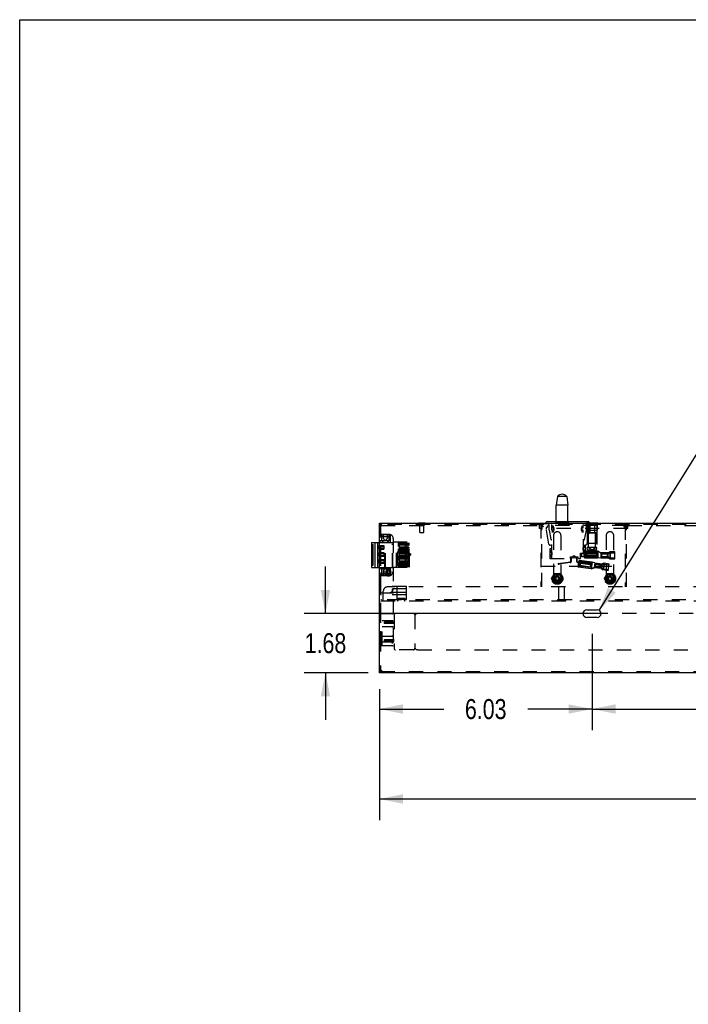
# Model space of a CAD drawing. Header units: inches. Extents: x 0 to 73.3, y 0 to 56.7.
# Tile 17 of 36: x 0 to 19, y 28.8 to 56.7. Entities that reach past the tile are written whole.
import ezdxf

# ---------------------------------------------------------------- set-up
doc = ezdxf.new("R2010")
doc.units = ezdxf.units.IN
doc.header["$LTSCALE"] = 4.033333
doc.header["$MEASUREMENT"] = 0
doc.linetypes.add('HIDDEN', pattern=[0.2, 0.1, -0.1])
doc.layers.get('0').update_dxf_attribs({"linetype": 'CONTINUOUS'})
doc.layers.add('DEFAULT_2', color=8, linetype='HIDDEN')
doc.styles.get("Standard").update_dxf_attribs({"font": 'txt', "width": 0.8})
doc.styles.add('TEXTSTYLE_1', font='gdt', dxfattribs={"width": 0.8})
doc.dimstyles.new('DIMSTYLE_1', dxfattribs={"dimtxt": 0.566667, "dimasz": 0.666667, "dimexe": 0.09, "dimexo": 0.07, "dimgap": 0.0425, "dimtad": 0, "dimtih": 1, "dimtoh": 1, "dimzin": 4, "dimdsep": 46, "dimtxsty": 'Standard', "dimblk": '_FILLED', "dimblk1": '_FILLED', "dimblk2": '_FILLED', "dimcen": 0.09, "dimadec": 0, "dimazin": 0, "dimtfac": 1, "dimtofl": 0, "dimtmove": 0, "dimatfit": 3, "dimldrblk": '_FILLED', "dimfxl": 0, "dimtolj": 1, "dimtzin": 4, "dimarcsym": 0})
doc.dimstyles.new('DIMSTYLE_2', dxfattribs={"dimtxt": 0.566667, "dimasz": 0.666667, "dimexe": 0.09, "dimexo": 0.07, "dimgap": 0.09, "dimtad": 0, "dimtih": 1, "dimtoh": 1, "dimdec": 3, "dimzin": 4, "dimdsep": 46, "dimtxsty": 'Standard', "dimblk": '_FILLED', "dimblk1": '_FILLED', "dimblk2": '_FILLED', "dimcen": 0.09, "dimadec": 0, "dimazin": 0, "dimtfac": 1, "dimtdec": 3, "dimtofl": 0, "dimtmove": 0, "dimatfit": 3, "dimldrblk": '_FILLED', "dimfxl": 0, "dimtolj": 1, "dimtzin": 4, "dimarcsym": 0})

# ---------------------------------------------------------------- blocks, each defined once
blk = doc.blocks.new('_FILLED')
at = {"color": 0, "linetype": 'ByBlock'}
blk.add_solid([(0, 0), (-1, 0.2), (-1, -0.2)], dxfattribs=at)
blk = doc.blocks.new('*D2')
at = {"color": 2, "linetype": 'Continuous'}
for p, q in [((10.197, 37.688), (10.197, 33.977)), ((34.256, 37.688), (34.256, 33.977)), ((10.197, 34.577), (20.81, 34.577)), ((34.256, 34.577), (23.643, 34.577))]:
    blk.add_line(p, q, dxfattribs=at)
at = {"color": 2, "linetype": 'Continuous', "xscale": 0.6666666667, "yscale": 0.6666666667, "zscale": 0.6666666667, "rotation": 180}
blk.add_blockref('_FILLED', (10.197, 34.577), dxfattribs=at)
at = {"color": 2, "linetype": 'Continuous', "xscale": 0.6666666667, "yscale": 0.6666666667, "zscale": 0.6666666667}
blk.add_blockref('_FILLED', (34.256, 34.577), dxfattribs=at)
at = {"color": 2, "linetype": 'Continuous', "insert": (22.227, 34.86), "char_height": 0.5667, "width": 2.26667, "attachment_point": 2, "line_spacing_factor": 0.9}
blk.add_mtext('24.06', dxfattribs=at)
blk = doc.blocks.new('*D3')
at = {"color": 2, "linetype": 'Continuous'}
for p, q in [((16.227, 39.257), (16.227, 36.526)), ((28.227, 39.257), (28.227, 36.526)), ((16.227, 37.126), (20.81, 37.126)), ((28.227, 37.126), (23.643, 37.126))]:
    blk.add_line(p, q, dxfattribs=at)
at = {"color": 2, "linetype": 'Continuous', "xscale": 0.6666666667, "yscale": 0.6666666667, "zscale": 0.6666666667, "rotation": 180}
blk.add_blockref('_FILLED', (16.227, 37.126), dxfattribs=at)
at = {"color": 2, "linetype": 'Continuous', "xscale": 0.6666666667, "yscale": 0.6666666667, "zscale": 0.6666666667}
blk.add_blockref('_FILLED', (28.227, 37.126), dxfattribs=at)
at = {"color": 2, "linetype": 'Continuous', "insert": (22.227, 37.409), "char_height": 0.56667, "width": 6.34667, "attachment_point": 2, "line_spacing_factor": 0.9}
blk.add_mtext('12.00\\PMOUNTING HOLES', dxfattribs=at)
blk = doc.blocks.new('*D5')
at = {"color": 2, "linetype": 'Continuous'}
for p, q in [((16.227, 39.257), (16.227, 36.526)), ((10.197, 37.688), (10.197, 36.526)), ((10.197, 37.126), (12.022, 37.126)), ((16.227, 37.126), (14.402, 37.126))]:
    blk.add_line(p, q, dxfattribs=at)
at = {"color": 2, "linetype": 'Continuous', "xscale": 0.6666666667, "yscale": 0.6666666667, "zscale": 0.6666666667, "rotation": 180}
blk.add_blockref('_FILLED', (10.197, 37.126), dxfattribs=at)
at = {"color": 2, "linetype": 'Continuous', "xscale": 0.6666666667, "yscale": 0.6666666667, "zscale": 0.6666666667}
blk.add_blockref('_FILLED', (16.227, 37.126), dxfattribs=at)
at = {"color": 2, "linetype": 'Continuous', "insert": (13.212, 37.409), "char_height": 0.5667, "width": 1.81333, "attachment_point": 2, "line_spacing_factor": 0.9}
blk.add_mtext('6.03', dxfattribs=at)
blk = doc.blocks.new('*D6')
at = {"color": 2, "linetype": 'Continuous'}
for p, q in [((8.669, 39.832), (8.669, 41.165)), ((15.612, 39.832), (8.069, 39.832)), ((9.88, 38.155), (8.069, 38.155)), ((8.669, 38.155), (8.669, 36.821))]:
    blk.add_line(p, q, dxfattribs=at)
at = {"color": 2, "linetype": 'Continuous', "xscale": 0.6666666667, "yscale": 0.6666666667, "zscale": 0.6666666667}
for p, rotation in [((8.669, 39.832), 270), ((8.669, 38.155), 90)]:
    blk.add_blockref('_FILLED', p, dxfattribs=dict(at, rotation=rotation))
at = {"color": 2, "linetype": 'Continuous', "insert": (8.669, 39.277), "char_height": 0.5667, "width": 1.81333, "attachment_point": 2, "line_spacing_factor": 0.9}
blk.add_mtext('1.68', dxfattribs=at)
blk = doc.blocks.new('*D8')
at = {"color": 2, "linetype": 'Continuous'}
for p, q in [((16.432, 39.924), (19.3, 44.524)), ((19.3, 44.524), (19.85, 44.524))]:
    blk.add_line(p, q, dxfattribs=at)
at = {"color": 2, "linetype": 'Continuous', "xscale": 0.6666666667, "yscale": 0.6666666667, "zscale": 0.6666666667, "rotation": 238.0582461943}
blk.add_blockref('_FILLED', (16.432, 39.924), dxfattribs=at)
at = {"color": 2, "linetype": 'Continuous', "insert": (23.004, 44.807), "char_height": 0.56667, "width": 5.74222, "attachment_point": 2, "line_spacing_factor": 0.9, "style": 'TEXTSTYLE_1'}
blk.add_mtext('{\\Fgdt;n}\\Ftxt;.217 X .512\\POBROUND (x2)', dxfattribs=at)

msp = doc.modelspace()

# ---------------------------------------------------------------- linework, layer by layer
at = {"color": 7, "linetype": 'Continuous'}
for p, q in [((0, 0), (0, 56.6667)), ((0, 56.6667), (73.3333, 56.6667)), ((15.2443, 43.1469), (15.2119, 42.9028)), ((15.5081, 43.1469), (15.2443, 43.1469)), ((15.5081, 43.1469), (15.5406, 42.9028)), ((15.2119, 42.4382), (15.2119, 42.9028)), ((15.5406, 42.9028), (15.2119, 42.9028)), ((15.5406, 42.4382), (15.5406, 42.9028)), ((14.955, 42.4382), (16.1203, 42.4382)), ((10.1971, 38.1548), (10.1971, 42.391)), ((10.1971, 42.391), (34.2562, 42.391)), ((10.2299, 42.3792), (10.2286, 42.391)), ((10.2286, 42.3467), (10.2408, 42.3378)), ((10.2483, 42.3437), (10.2401, 42.3556)), ((10.2408, 42.3378), (10.2541, 42.329)), ((10.2541, 42.329), (10.268, 42.3201)), ((11.4697, 42.3989), (11.33, 42.3989)), ((14.9156, 42.391), (14.9156, 42.3989)), ((16.0652, 42.391), (16.0652, 42.3989)), ((16.388, 42.3989), (16.0652, 42.3989)), ((16.388, 42.391), (16.388, 42.3989)), ((9.9727, 41.8516), (9.9727, 41.7729)), ((9.9727, 41.8516), (10.1971, 41.8516)), ((9.9727, 41.7729), (9.9806, 41.7729)), ((9.9727, 41.6311), (9.9727, 41.576)), ((9.9727, 41.6311), (9.9806, 41.6311)), ((9.9798, 41.6311), (9.9798, 41.7729)), ((9.9806, 41.143), (9.9806, 41.8516)), ((9.9806, 41.7926), (10.0199, 41.7926)), ((10.0199, 41.202), (10.0199, 41.7926)), ((10.0734, 41.143), (10.0734, 41.8516)), ((10.1577, 41.143), (10.1577, 41.8516)), ((9.9727, 41.576), (9.9806, 41.576)), ((9.9727, 41.4343), (9.9727, 41.3792)), ((9.9727, 41.4343), (9.9806, 41.4343)), ((9.9727, 41.3792), (9.9806, 41.3792)), ((9.9798, 41.4343), (9.9798, 41.576)), ((9.9798, 41.2374), (9.9798, 41.3792)), ((9.9727, 41.2374), (9.9727, 41.143)), ((9.9727, 41.2374), (9.9806, 41.2374)), ((9.9727, 41.143), (10.1971, 41.143)), ((9.9806, 41.202), (10.0199, 41.202)), ((16.079, 39.9402), (16.3743, 39.9402)), ((16.4825, 39.8319), (15.9708, 39.8319)), ((16.3743, 39.7237), (16.079, 39.7237)), ((34.2562, 38.1548), (10.1971, 38.1548)), ((10.2408, 38.2079), (10.2286, 38.1991)), ((10.2339, 38.1784), (10.2401, 38.1902)), ((10.2401, 38.1902), (10.2483, 38.202)), ((10.2483, 38.202), (10.2578, 38.2138)), ((10.2532, 38.1863), (10.2581, 38.1985)), ((10.2578, 38.2138), (10.268, 38.2256)), ((10.2581, 38.1985), (10.263, 38.2118)), ((10.263, 38.2118), (10.268, 38.2256))]:
    msp.add_line(p, q, dxfattribs=at)
for points in [[(10.1971, 42.391), (10.1985, 42.3821), (10.2025, 42.3733)], [(10.2025, 42.3733), (10.209, 42.3644), (10.2179, 42.3556), (10.2286, 42.3467)], [(10.2434, 42.379), (10.2384, 42.3856), (10.2335, 42.3896), (10.2286, 42.391)], [(10.2401, 42.3556), (10.2339, 42.3674), (10.2299, 42.3792)], [(10.2406, 42.3549), (10.2417, 42.3542), (10.2483, 42.348), (10.2548, 42.3398), (10.2614, 42.3303), (10.268, 42.3201)], [(10.2532, 42.3595), (10.2483, 42.3702), (10.2434, 42.379)], [(10.268, 42.3201), (10.2578, 42.3319), (10.2483, 42.3437)], [(10.268, 42.3201), (10.263, 42.3339), (10.2581, 42.3472), (10.2532, 42.3595)], [(10.209, 38.1813), (10.2025, 38.1725), (10.1985, 38.1636), (10.1971, 38.1548)], [(10.2286, 38.1991), (10.2179, 38.1902), (10.209, 38.1813)], [(10.2286, 38.1548), (10.2335, 38.1561), (10.2384, 38.1602), (10.2434, 38.1667), (10.2483, 38.1755), (10.2532, 38.1863)], [(10.2286, 38.1548), (10.2299, 38.1666), (10.2339, 38.1784)], [(10.268, 38.2256), (10.2614, 38.2154), (10.2548, 38.206), (10.2483, 38.1978), (10.2417, 38.1915), (10.2406, 38.1909)], [(10.268, 38.2256), (10.2541, 38.2168), (10.2408, 38.2079)]]:
    msp.add_lwpolyline(points, dxfattribs=at)
for centre, radius, start, end in [((15.3762, 43.0504), 0.1634, 36.18831, 143.81169), ((14.955, 42.3989), 0.0394, 89.9999, 180), ((16.1203, 42.3989), 0.0394, 360, 90.0001), ((11.33, 42.3497), 0.0492, 90, 122.78935), ((11.4697, 42.3497), 0.0492, 57.21065, 90), ((16.079, 39.8319), 0.1083, 90, 270), ((16.3743, 39.8319), 0.1083, 270, 90)]:
    msp.add_arc(centre, radius, start, end, dxfattribs=at)
at = {"layer": 'DEFAULT_2', "color": 8, "linetype": 'HIDDEN'}
for p, q in [((15.1991, 42.4382), (15.1991, 42.3989)), ((15.2119, 42.3989), (15.2119, 42.4382)), ((15.5406, 42.3989), (15.5406, 42.4382)), ((15.5534, 42.4382), (15.5534, 42.3989)), ((10.2286, 42.391), (10.2286, 38.1548)), ((34.2247, 42.3595), (10.2286, 42.3595)), ((10.2384, 38.9284), (10.2384, 42.3595)), ((10.2384, 42.328), (14.7345, 42.328)), ((11.331, 42.391), (11.331, 42.328)), ((11.3408, 42.13), (11.3408, 42.3595)), ((11.4589, 42.13), (11.4589, 42.3595)), ((11.4688, 42.391), (11.4688, 42.328)), ((14.7345, 42.2414), (14.7345, 42.391)), ((17.2384, 42.2414), (14.7345, 42.2414)), ((14.7739, 42.3595), (14.7739, 40.5878)), ((17.1991, 42.328), (14.7739, 42.328)), ((14.8054, 40.5878), (14.8054, 42.328)), ((14.9156, 42.391), (14.9156, 42.3595)), ((14.9304, 42.2748), (14.9304, 42.2197)), ((14.9501, 42.2748), (14.9304, 42.2748)), ((15.0042, 41.8027), (14.9304, 42.2197)), ((14.9501, 42.2985), (14.9501, 42.2748)), ((14.9697, 42.2985), (14.9501, 42.2985)), ((14.9697, 42.3221), (14.9697, 42.2985)), ((14.9894, 42.3221), (14.9697, 42.3221)), ((14.9825, 42.3595), (14.9825, 42.328)), ((14.9894, 42.3457), (14.9894, 42.3221)), ((15.0091, 42.3457), (14.9894, 42.3457)), ((15.0091, 42.1961), (15.0091, 42.3457)), ((15.0091, 42.1961), (15.0611, 41.9363)), ((15.0878, 41.391), (15.0878, 42.3595)), ((15.1351, 42.3083), (15.0878, 42.3083)), ((15.0878, 42.3044), (15.1351, 42.3044)), ((15.1558, 42.2611), (15.0878, 42.2611)), ((15.0878, 42.1981), (15.1558, 42.1981)), ((15.1351, 42.1548), (15.0878, 42.1548)), ((15.0878, 42.1508), (15.1351, 42.1508)), ((15.1351, 42.1508), (15.1351, 42.3083)), ((15.1558, 42.1981), (15.1558, 42.2611)), ((15.5534, 42.3989), (15.1991, 42.3989)), ((15.9195, 42.2611), (15.9195, 42.1981)), ((15.9875, 42.2611), (15.9195, 42.2611)), ((15.9195, 42.1981), (15.9875, 42.1981)), ((15.9402, 42.3122), (15.9402, 42.1469)), ((15.9875, 42.3122), (15.9402, 42.3122)), ((15.9402, 42.3083), (15.9875, 42.3083)), ((15.9875, 42.1508), (15.9402, 42.1508)), ((15.9402, 42.1469), (15.9875, 42.1469)), ((15.9875, 41.5406), (15.9875, 42.3595)), ((16.0142, 41.9363), (16.0662, 42.1961)), ((16.0643, 42.3595), (16.0643, 42.391)), ((16.0662, 42.3457), (16.0662, 42.1961)), ((16.0859, 42.3457), (16.0662, 42.3457)), ((16.0698, 42.1941), (16.0698, 42.391)), ((16.0698, 42.1941), (16.3835, 42.1941)), ((16.1449, 42.2197), (16.0711, 41.8027)), ((16.0859, 42.3221), (16.0859, 42.3457)), ((16.1056, 42.3221), (16.0859, 42.3221)), ((16.0908, 42.1941), (16.0908, 41.7099)), ((16.0928, 42.3595), (16.0928, 42.328)), ((16.0948, 42.3989), (16.0948, 42.1351)), ((16.1056, 42.2985), (16.1056, 42.3221)), ((16.1252, 42.2985), (16.1056, 42.2985)), ((16.1252, 42.2748), (16.1252, 42.2985)), ((16.1449, 42.2748), (16.1252, 42.2748)), ((16.1449, 42.2197), (16.1449, 42.2748)), ((16.1455, 42.3595), (16.1455, 42.391)), ((16.1482, 42.1941), (16.1482, 42.391)), ((16.1597, 42.3989), (16.1597, 42.3595)), ((16.1607, 42.3989), (16.1607, 42.1351)), ((16.2925, 42.3989), (16.2925, 42.1351)), ((16.305, 42.1941), (16.305, 42.391)), ((16.3078, 42.3595), (16.3078, 42.391)), ((16.3585, 42.3989), (16.3585, 42.1351)), ((16.3625, 42.1941), (16.3625, 41.7099)), ((16.3835, 42.1941), (16.3835, 42.391)), ((16.3889, 42.3595), (16.3889, 42.391)), ((17.1676, 42.328), (17.1676, 40.5878)), ((17.1991, 40.5878), (17.1991, 42.3595)), ((17.2384, 42.2414), (17.2384, 42.391)), ((17.2384, 42.328), (34.2148, 42.328)), ((10.1971, 42.1075), (10.2286, 42.1075)), ((10.1971, 42.076), (10.4727, 42.076)), ((10.2286, 42.0286), (10.1971, 42.0286)), ((10.2286, 41.8908), (10.1971, 41.8908)), ((10.2286, 41.8792), (10.1971, 41.8792)), ((10.2286, 42.0839), (10.5042, 42.0839)), ((10.2286, 42.017), (10.5042, 42.017)), ((10.2286, 41.9067), (10.5042, 41.9067)), ((10.266, 41.891), (10.266, 42.0839)), ((10.266, 41.891), (10.3054, 41.8516)), ((10.3172, 41.9638), (10.3172, 42.0839)), ((10.4156, 42.0839), (10.4156, 41.9638)), ((10.4274, 41.8516), (10.4668, 41.891)), ((10.4668, 42.0839), (10.4668, 41.891)), ((10.5042, 42.0839), (10.5042, 41.8516)), ((10.5829, 41.143), (10.5829, 41.8674)), ((10.5829, 41.8674), (11.0554, 41.8674)), ((10.5908, 41.9579), (10.5908, 40.5406)), ((10.6853, 41.1508), (10.6853, 41.8674)), ((10.9373, 41.6941), (10.9373, 41.8674)), ((10.9569, 41.6941), (10.9569, 41.8674)), ((11.0554, 41.1508), (11.0554, 41.8674)), ((11.3408, 42.13), (11.4589, 42.13)), ((15.0878, 41.9205), (15.0804, 41.9205)), ((15.1302, 42.0445), (15.1302, 40.8241)), ((15.3467, 40.8241), (15.3467, 42.0445)), ((15.9949, 41.9205), (15.9875, 41.9205)), ((16.0948, 42.1351), (16.3585, 42.1351)), ((16.1282, 42.1105), (16.1036, 42.1351)), ((16.1085, 42.1302), (16.1085, 41.8201)), ((16.1085, 42.1302), (16.3447, 42.1302)), ((16.1282, 41.702), (16.1282, 42.1105)), ((16.3251, 42.1105), (16.1282, 42.1105)), ((16.3251, 42.1105), (16.3497, 42.1351)), ((16.3251, 41.702), (16.3251, 42.1105)), ((16.3447, 42.1302), (16.3447, 41.8201)), ((16.6262, 42.0445), (16.6262, 40.8241)), ((16.8428, 40.8241), (16.8428, 42.0445)), ((9.9924, 41.7808), (9.9806, 41.7906)), ((9.9806, 41.7729), (10.0199, 41.7729)), ((9.9806, 41.6311), (10.0199, 41.6311)), ((9.9924, 41.6154), (9.9806, 41.6056)), ((9.9924, 41.5839), (9.9806, 41.5937)), ((9.9924, 41.7808), (9.9924, 41.6154)), ((10.0199, 41.7808), (9.9924, 41.7808)), ((10.0199, 41.6154), (9.9924, 41.6154)), ((10.0118, 41.202), (10.0118, 41.7926)), ((10.1853, 41.7611), (10.1853, 41.6587)), ((10.1853, 41.7611), (10.327, 41.7611)), ((10.1853, 41.7374), (10.327, 41.7374)), ((10.1853, 41.6823), (10.327, 41.6823)), ((10.1853, 41.6587), (10.327, 41.6587)), ((10.1971, 41.8516), (10.5829, 41.8516)), ((10.327, 41.7611), (10.327, 41.6587)), ((10.3506, 41.143), (10.3506, 41.8516)), ((10.3703, 41.143), (10.3703, 41.8516)), ((10.5829, 41.7926), (10.5475, 41.7926)), ((10.5672, 41.143), (10.5672, 41.8516)), ((10.7207, 41.1863), (10.7207, 41.8319)), ((10.7207, 41.8319), (11.0554, 41.8319)), ((11.0554, 41.8044), (10.7207, 41.8044)), ((11.0554, 41.8004), (10.7207, 41.8004)), ((11.0554, 41.7688), (10.7207, 41.7688)), ((10.7207, 41.7571), (10.764, 41.7571)), ((10.7207, 41.6626), (11.0554, 41.6626)), ((10.7207, 41.651), (11.0554, 41.651)), ((10.7207, 41.6469), (10.764, 41.6469)), ((11.0554, 41.6233), (10.7207, 41.6233)), ((11.0554, 41.6036), (10.7207, 41.6036)), ((11.0554, 41.5918), (10.7207, 41.5918)), ((10.764, 41.6469), (10.764, 41.7571)), ((10.764, 41.7217), (11.016, 41.7217)), ((10.764, 41.6823), (11.016, 41.6823)), ((10.7798, 41.6941), (10.7798, 41.6626)), ((11.0554, 41.6941), (10.7798, 41.6941)), ((10.7798, 41.5918), (10.7798, 41.5603)), ((10.8506, 41.5918), (10.8506, 41.6626)), ((11.016, 41.6626), (11.016, 41.8319)), ((11.016, 41.2689), (11.016, 41.5918)), ((15.0327, 41.6685), (15.0327, 41.391)), ((15.0878, 41.6685), (15.0327, 41.6685)), ((15.0878, 41.6095), (15.0327, 41.6095)), ((15.0327, 41.6056), (15.0878, 41.6056)), ((15.0878, 41.763), (15.0371, 41.7706)), ((15.9688, 41.704), (15.9688, 41.641)), ((16.0367, 41.704), (15.9688, 41.704)), ((15.9688, 41.641), (16.0367, 41.641)), ((16.0382, 41.7706), (15.9875, 41.763)), ((15.9875, 41.7512), (16.0367, 41.7512)), ((16.0367, 41.5937), (15.9875, 41.5937)), ((15.9875, 41.5898), (16.0367, 41.5898)), ((16.0202, 41.4065), (16.0202, 41.6015)), ((16.3902, 41.6015), (16.0202, 41.6015)), ((16.0367, 41.5406), (16.0367, 41.7512)), ((16.0967, 41.643), (16.0908, 41.7099)), ((16.3625, 41.7099), (16.0908, 41.7099)), ((16.0967, 41.643), (16.3565, 41.643)), ((16.3447, 41.8201), (16.1085, 41.8201)), ((16.1282, 41.702), (16.2266, 41.6429)), ((16.3251, 41.702), (16.1282, 41.702)), ((16.2266, 41.6429), (16.3251, 41.702)), ((16.3565, 41.643), (16.3625, 41.7099)), ((16.3902, 41.6015), (16.3902, 41.4065)), ((16.4732, 41.5469), (16.3902, 41.6015)), ((16.4732, 41.5535), (16.3902, 41.6015)), ((9.9806, 41.576), (10.0199, 41.576)), ((9.9806, 41.4343), (10.0199, 41.4343)), ((9.9924, 41.4185), (9.9806, 41.4087)), ((9.9924, 41.3871), (9.9806, 41.3969)), ((9.9806, 41.3792), (10.0199, 41.3792)), ((9.9924, 41.5839), (9.9924, 41.4185)), ((10.0199, 41.5839), (9.9924, 41.5839)), ((10.0199, 41.4185), (9.9924, 41.4185)), ((9.9924, 41.3871), (9.9924, 41.2217)), ((10.0199, 41.3871), (9.9924, 41.3871)), ((10.1853, 41.5642), (10.1853, 41.4619)), ((10.1853, 41.5642), (10.327, 41.5642)), ((10.1853, 41.5406), (10.327, 41.5406)), ((10.1853, 41.4855), (10.327, 41.4855)), ((10.1853, 41.4619), (10.327, 41.4619)), ((10.1853, 41.3674), (10.1853, 41.265)), ((10.1853, 41.3674), (10.327, 41.3674)), ((10.1853, 41.3437), (10.327, 41.3437)), ((10.327, 41.5642), (10.327, 41.4619)), ((10.327, 41.3674), (10.327, 41.265)), ((11.0554, 41.572), (10.7207, 41.572)), ((10.7207, 41.5603), (10.764, 41.5603)), ((10.7207, 41.4541), (11.0554, 41.4541)), ((10.7207, 41.45), (10.764, 41.45)), ((11.0554, 41.4264), (10.7207, 41.4264)), ((11.0554, 41.4067), (10.7207, 41.4067)), ((11.0554, 41.3751), (10.7207, 41.3751)), ((10.7207, 41.3634), (10.764, 41.3634)), ((10.764, 41.45), (10.764, 41.5603)), ((11.0751, 41.5248), (10.764, 41.5248)), ((10.764, 41.4855), (11.0751, 41.4855)), ((10.764, 41.2532), (10.764, 41.3634)), ((10.764, 41.328), (11.016, 41.328)), ((10.7798, 41.5603), (11.0554, 41.5603)), ((10.9373, 41.3004), (10.9373, 41.5603)), ((10.9569, 41.3004), (10.9569, 41.5603)), ((11.0751, 41.5248), (11.0751, 41.4855)), ((15.1006, 41.5622), (15.0327, 41.5622)), ((15.0327, 41.4993), (15.1006, 41.4993)), ((15.0878, 41.4559), (15.0327, 41.4559)), ((15.0327, 41.452), (15.0878, 41.452)), ((15.0327, 41.391), (15.8961, 41.391)), ((15.1006, 41.4993), (15.1006, 41.5622)), ((15.6087, 41.4382), (15.6087, 41.391)), ((15.6087, 41.4382), (15.8213, 41.4382)), ((15.6205, 41.4382), (15.6205, 41.3091)), ((15.6363, 41.4382), (15.6363, 41.391)), ((15.6402, 41.3177), (15.6402, 41.4382)), ((15.6835, 41.4589), (15.6835, 41.391)), ((15.7465, 41.4589), (15.6835, 41.4589)), ((15.7465, 41.391), (15.7465, 41.4589)), ((15.7898, 41.4382), (15.7898, 41.3176)), ((15.7938, 41.391), (15.7938, 41.4382)), ((15.8095, 41.309), (15.8095, 41.4382)), ((15.8213, 41.4382), (15.8213, 41.391)), ((15.8339, 41.1481), (15.8608, 41.3413)), ((15.8762, 41.3073), (15.8592, 41.3299)), ((16.2272, 41.2904), (15.8608, 41.3413)), ((15.8762, 41.3073), (15.8735, 41.2875)), ((16.2229, 41.2592), (15.8762, 41.3073)), ((15.8961, 41.391), (15.8961, 41.5406)), ((15.8961, 41.5406), (16.0367, 41.5406)), ((15.9001, 41.5406), (15.9001, 41.4934)), ((15.9315, 41.4953), (15.9315, 41.5406)), ((15.9394, 41.454), (16.3902, 41.454)), ((16.3713, 41.4855), (15.9414, 41.4855)), ((16.0202, 41.5796), (16.0402, 41.5596)), ((16.0702, 41.528), (16.0202, 41.528)), ((16.0702, 41.458), (16.0202, 41.458)), ((16.0402, 41.438), (16.0202, 41.418)), ((16.3902, 41.4065), (16.0202, 41.4065)), ((16.0402, 41.5596), (16.0402, 41.528)), ((16.3902, 41.5596), (16.0402, 41.5596)), ((16.0402, 41.458), (16.0402, 41.438)), ((16.3902, 41.438), (16.0402, 41.438)), ((16.0564, 41.438), (16.0564, 41.5585)), ((16.0564, 41.5585), (16.3614, 41.5585)), ((16.0564, 41.5425), (16.3614, 41.5425)), ((16.3614, 41.4895), (16.0564, 41.4895)), ((16.0702, 41.528), (16.0702, 41.458)), ((16.0724, 41.466), (16.0724, 41.454)), ((16.3614, 41.466), (16.0724, 41.466)), ((16.2138, 41.4855), (16.2138, 41.454)), ((16.2768, 41.4855), (16.2768, 41.454)), ((16.3614, 41.4835), (16.3614, 41.5585)), ((16.3902, 41.4835), (16.3614, 41.4835)), ((16.3614, 41.454), (16.3614, 41.466)), ((16.3713, 41.454), (16.3713, 41.4855)), ((16.3713, 41.4855), (16.4028, 41.4796)), ((16.4028, 41.4599), (16.3713, 41.454)), ((16.4732, 41.4135), (16.3902, 41.4065)), ((16.4028, 41.4599), (16.4028, 41.4796)), ((16.4732, 41.5535), (16.4732, 41.4135)), ((16.6744, 41.5535), (16.4732, 41.5535)), ((16.4851, 41.5315), (16.4732, 41.5315)), ((16.4732, 41.4835), (16.4772, 41.4835)), ((16.4732, 41.454), (16.6744, 41.454)), ((16.4732, 41.438), (16.4851, 41.438)), ((16.4851, 41.4355), (16.4732, 41.4355)), ((16.4732, 41.4135), (16.6744, 41.4135)), ((16.4772, 41.529), (16.4772, 41.4835)), ((16.4772, 41.529), (16.4851, 41.529)), ((16.6744, 41.513), (16.4772, 41.513)), ((16.4851, 41.5315), (16.4851, 41.4355)), ((16.493, 41.5315), (16.493, 41.4355)), ((16.6615, 41.5315), (16.493, 41.5315)), ((16.493, 41.529), (16.6615, 41.529)), ((16.493, 41.438), (16.6615, 41.438)), ((16.6615, 41.4355), (16.493, 41.4355)), ((16.6615, 41.4355), (16.6615, 41.5315)), ((16.6693, 41.5315), (16.6693, 41.4355)), ((16.6744, 41.5315), (16.6693, 41.5315)), ((16.6693, 41.529), (16.6744, 41.529)), ((16.6693, 41.438), (16.6744, 41.438)), ((16.6744, 41.4355), (16.6693, 41.4355)), ((16.6744, 41.5535), (16.7294, 41.5835)), ((16.6744, 41.5535), (16.6744, 41.4135)), ((16.6744, 41.515), (16.741, 41.5535)), ((16.6744, 41.452), (16.741, 41.4135)), ((16.6744, 41.4135), (16.7294, 41.3835)), ((16.7294, 41.5835), (16.7294, 41.3835)), ((16.8752, 41.5835), (16.7294, 41.5835)), ((16.7294, 41.3835), (16.8752, 41.3835)), ((16.741, 41.5535), (16.741, 41.4135)), ((16.741, 41.5535), (16.8752, 41.5535)), ((16.741, 41.4135), (16.8752, 41.4135)), ((16.8752, 41.3835), (16.8752, 41.5835)), ((9.9806, 41.2374), (10.0199, 41.2374)), ((9.9924, 41.2217), (9.9806, 41.2119)), ((10.0199, 41.2217), (9.9924, 41.2217)), ((10.1853, 41.2886), (10.327, 41.2886)), ((10.1853, 41.265), (10.327, 41.265)), ((10.1971, 41.143), (10.5829, 41.143)), ((10.2286, 41.1311), (10.1971, 41.1311)), ((10.2286, 41.1195), (10.1971, 41.1195)), ((10.2286, 41.1036), (10.5042, 41.1036)), ((10.3054, 41.143), (10.266, 41.1036)), ((10.266, 40.9107), (10.266, 41.1036)), ((10.3172, 40.9107), (10.3172, 41.0465)), ((10.4156, 41.0465), (10.4156, 40.9107)), ((10.4668, 41.1036), (10.4274, 41.143)), ((10.4668, 41.1036), (10.4668, 40.9107)), ((10.5042, 41.143), (10.5042, 40.9107)), ((10.5475, 41.202), (10.5829, 41.202)), ((10.5829, 41.1508), (11.0554, 41.1508)), ((10.7207, 41.2689), (11.0554, 41.2689)), ((10.7207, 41.2573), (11.0554, 41.2573)), ((10.7207, 41.2532), (10.764, 41.2532)), ((11.0554, 41.2296), (10.7207, 41.2296)), ((11.0554, 41.1981), (10.7207, 41.1981)), ((10.7207, 41.1863), (11.0554, 41.1863)), ((10.764, 41.2886), (11.016, 41.2886)), ((10.7798, 41.3004), (10.7798, 41.2689)), ((11.0554, 41.3004), (10.7798, 41.3004)), ((10.7798, 41.1981), (10.7798, 41.1666)), ((10.7798, 41.1666), (11.0554, 41.1666)), ((10.8506, 41.1981), (10.8506, 41.2689)), ((10.9373, 41.1508), (10.9373, 41.1666)), ((10.9569, 41.1508), (10.9569, 41.1666)), ((11.016, 41.1863), (11.016, 41.1981)), ((14.7739, 41.1784), (17.1991, 41.1784)), ((15.262, 41.2491), (15.2927, 41.2571)), ((15.262, 41.2491), (15.2635, 41.2374)), ((15.2634, 41.2533), (15.612, 41.2993)), ((15.2634, 41.2533), (15.2639, 41.2496)), ((15.2635, 41.2374), (15.2952, 41.2376)), ((15.2655, 41.2374), (15.266, 41.2338)), ((15.606, 41.2787), (15.266, 41.2338)), ((15.2927, 41.2571), (15.2952, 41.2376)), ((15.3668, 41.2669), (15.3694, 41.2474)), ((15.4293, 41.2752), (15.4318, 41.2557)), ((15.5255, 41.268), (15.5229, 41.2876)), ((15.818, 41.2993), (16.2207, 41.2434)), ((16.1466, 41.2338), (15.8238, 41.2786)), ((16.2004, 41.0973), (15.8339, 41.1481)), ((15.8595, 41.1868), (15.8369, 41.1698)), ((15.8936, 41.2141), (15.844, 41.2209)), ((15.9032, 41.2834), (15.8537, 41.2903)), ((15.8639, 41.2182), (15.8595, 41.1868)), ((16.2062, 41.1387), (15.8595, 41.1868)), ((15.8756, 41.1858), (15.8922, 41.3051)), ((15.8756, 41.1858), (16.1778, 41.1438)), ((15.8778, 41.2016), (16.18, 41.1597)), ((16.1872, 41.2122), (15.8851, 41.2541)), ((15.9032, 41.2834), (15.8936, 41.2141)), ((15.9059, 41.2871), (15.9042, 41.2752)), ((16.1905, 41.2354), (15.9042, 41.2752)), ((15.9809, 41.2568), (15.9836, 41.2763)), ((16.0433, 41.2481), (16.046, 41.2676)), ((16.1201, 41.2573), (16.1174, 41.2378)), ((16.1174, 41.2378), (16.1491, 41.2374)), ((16.1201, 41.2573), (16.1507, 41.2491)), ((16.1471, 41.2374), (16.1466, 41.2338)), ((16.1493, 41.2533), (16.1488, 41.2496)), ((16.1491, 41.2374), (16.1507, 41.2491)), ((16.1778, 41.1438), (16.1881, 41.2181)), ((16.2167, 41.2142), (16.1881, 41.2181)), ((16.1905, 41.2354), (16.1921, 41.2473)), ((16.2272, 41.2904), (16.2004, 41.0973)), ((16.2901, 41.1399), (16.2004, 41.0973)), ((16.2004, 41.0973), (16.2892, 41.1334)), ((16.3085, 41.2721), (16.2272, 41.2904)), ((16.3085, 41.2721), (16.2892, 41.1334)), ((16.4885, 41.1058), (16.2892, 41.1334)), ((16.304, 41.1536), (16.2923, 41.1552)), ((16.3028, 41.2022), (16.2966, 41.1571)), ((16.2966, 41.1571), (16.3044, 41.156)), ((16.494, 41.1459), (16.2988, 41.173)), ((16.3028, 41.2022), (16.2989, 41.2027)), ((16.3029, 41.232), (16.5022, 41.2043)), ((16.3172, 41.2486), (16.304, 41.1536)), ((16.3051, 41.2478), (16.3169, 41.2462)), ((16.3172, 41.2486), (16.3055, 41.2503)), ((16.3085, 41.2721), (16.5077, 41.2444)), ((16.325, 41.2476), (16.3118, 41.1525)), ((16.4787, 41.1293), (16.3118, 41.1525)), ((16.3122, 41.155), (16.4791, 41.1318)), ((16.3247, 41.2451), (16.4916, 41.2219)), ((16.4919, 41.2244), (16.325, 41.2476)), ((16.4787, 41.1293), (16.4919, 41.2244)), ((16.4997, 41.2233), (16.4865, 41.1282)), ((16.4915, 41.1276), (16.4865, 41.1282)), ((16.4869, 41.1307), (16.4918, 41.13)), ((16.5077, 41.2444), (16.4885, 41.1058)), ((16.4885, 41.1058), (16.5388, 41.0685)), ((16.4938, 41.1439), (16.5545, 41.0966)), ((16.4994, 41.2209), (16.5044, 41.2202)), ((16.5047, 41.2226), (16.4997, 41.2233)), ((16.5024, 41.2063), (16.5738, 41.2353)), ((16.5077, 41.2444), (16.5663, 41.2666)), ((16.5663, 41.2666), (16.5388, 41.0685)), ((16.6833, 41.0484), (16.5388, 41.0685)), ((16.5738, 41.2353), (16.5545, 41.0966)), ((16.5545, 41.0966), (16.6874, 41.0782)), ((16.5663, 41.2666), (16.7108, 41.2465)), ((16.5738, 41.2353), (16.7067, 41.2168)), ((16.6833, 41.0484), (16.7108, 41.2465)), ((10.2286, 40.9817), (10.1971, 40.9817)), ((10.2286, 40.9619), (10.5042, 40.9619)), ((10.2286, 40.9107), (10.5042, 40.9107)), ((15.1573, 40.9646), (15.0761, 40.8241)), ((15.0761, 40.8241), (15.1573, 40.6835)), ((15.0816, 40.8241), (15.16, 40.9599)), ((15.16, 40.6882), (15.0816, 40.8241)), ((15.1725, 40.9382), (15.1066, 40.8241)), ((15.1066, 40.8241), (15.1725, 40.7099)), ((15.1573, 40.9646), (15.3196, 40.9646)), ((15.16, 40.9599), (15.3169, 40.9599)), ((15.1653, 40.8443), (15.2074, 40.8443)), ((15.1653, 40.8038), (15.2074, 40.8038)), ((15.1725, 40.9382), (15.3044, 40.9382)), ((15.2105, 40.8493), (15.2106, 40.8519)), ((15.2106, 40.7962), (15.2105, 40.7988)), ((15.2106, 40.8519), (15.2132, 40.852)), ((15.2132, 40.7961), (15.2106, 40.7962)), ((15.2182, 40.8551), (15.2182, 40.8972)), ((15.2182, 40.7509), (15.2182, 40.793)), ((15.2587, 40.8972), (15.2587, 40.8551)), ((15.2587, 40.7509), (15.2587, 40.793)), ((15.2637, 40.852), (15.2663, 40.8519)), ((15.2663, 40.7962), (15.2637, 40.7961)), ((15.2663, 40.8519), (15.2664, 40.8493)), ((15.2664, 40.7988), (15.2663, 40.7962)), ((15.2695, 40.8443), (15.3116, 40.8443)), ((15.3116, 40.8038), (15.2695, 40.8038)), ((15.3703, 40.8241), (15.3044, 40.9382)), ((15.3044, 40.7099), (15.3703, 40.8241)), ((15.3169, 40.9599), (15.3953, 40.8241)), ((15.3953, 40.8241), (15.3169, 40.6882)), ((15.4007, 40.8241), (15.3196, 40.9646)), ((15.3196, 40.6835), (15.4007, 40.8241)), ((16.6534, 40.9646), (16.5722, 40.8241)), ((16.5722, 40.8241), (16.6534, 40.6835)), ((16.5777, 40.8241), (16.6561, 40.9599)), ((16.6561, 40.6882), (16.5777, 40.8241)), ((16.6686, 40.9382), (16.6027, 40.8241)), ((16.6027, 40.8241), (16.6686, 40.7099)), ((16.6534, 40.9646), (16.8156, 40.9646)), ((16.6561, 40.9599), (16.8129, 40.9599)), ((16.6613, 40.8443), (16.7035, 40.8443)), ((16.6613, 40.8038), (16.7035, 40.8038)), ((16.6686, 40.9382), (16.8004, 40.9382)), ((16.7066, 40.8493), (16.7067, 40.8519)), ((16.7067, 40.7962), (16.7066, 40.7988)), ((16.7067, 40.8519), (16.7092, 40.852)), ((16.7092, 40.7961), (16.7067, 40.7962)), ((16.7142, 40.8551), (16.7142, 40.8972)), ((16.7142, 40.7509), (16.7142, 40.793)), ((16.7548, 40.8972), (16.7548, 40.8551)), ((16.7548, 40.7509), (16.7548, 40.793)), ((16.7598, 40.852), (16.7623, 40.8519)), ((16.7623, 40.7962), (16.7598, 40.7961)), ((16.7623, 40.8519), (16.7624, 40.8493)), ((16.7624, 40.7988), (16.7623, 40.7962)), ((16.7655, 40.8443), (16.8077, 40.8443)), ((16.8077, 40.8038), (16.7655, 40.8038)), ((16.8663, 40.8241), (16.8004, 40.9382)), ((16.8004, 40.7099), (16.8663, 40.8241)), ((16.8129, 40.9599), (16.8913, 40.8241)), ((16.8913, 40.8241), (16.8129, 40.6882)), ((16.8968, 40.8241), (16.8156, 40.9646)), ((16.8156, 40.6835), (16.8968, 40.8241)), ((10.2385, 40.5995), (10.2384, 40.5997)), ((10.2385, 40.5995), (10.2384, 40.5997)), ((10.9668, 40.5997), (10.2384, 40.5997)), ((10.2423, 40.5958), (10.2385, 40.5995)), ((10.2394, 40.5987), (10.2385, 40.5995)), ((10.245, 40.5931), (10.2394, 40.5987)), ((10.3093, 40.1941), (10.3093, 40.4697)), ((34.0258, 40.5878), (10.4274, 40.5878)), ((10.5731, 40.4323), (10.5731, 40.5308)), ((10.9569, 40.5308), (10.5731, 40.5308)), ((10.6951, 40.5997), (10.6951, 40.2256)), ((10.9617, 40.5946), (10.9658, 40.5987)), ((10.963, 40.5958), (10.9667, 40.5995)), ((10.9658, 40.5987), (10.9667, 40.5995)), ((10.9667, 40.5995), (10.9668, 40.5997)), ((10.9667, 40.5995), (10.9668, 40.5997)), ((10.9668, 40.2355), (10.9668, 40.5997)), ((15.3196, 40.6835), (15.1573, 40.6835)), ((15.3169, 40.6882), (15.16, 40.6882)), ((15.3044, 40.7099), (15.1725, 40.7099)), ((15.278, 40.5878), (15.278, 40.2141)), ((15.435, 40.5878), (15.435, 40.2141)), ((16.8156, 40.6835), (16.6534, 40.6835)), ((16.8129, 40.6882), (16.6561, 40.6882)), ((16.8004, 40.7099), (16.6686, 40.7099)), ((10.1971, 40.4225), (10.9668, 40.4225)), ((10.2286, 40.391), (10.1971, 40.391)), ((10.2384, 40.4225), (10.2449, 40.429)), ((10.2384, 40.4225), (10.2385, 40.4226)), ((34.2148, 40.2256), (10.2384, 40.2256)), ((10.2384, 40.1941), (34.2148, 40.1941)), ((10.2389, 40.4229), (10.2402, 40.4242)), ((10.2411, 40.4252), (10.2423, 40.4263)), ((10.9668, 40.3634), (10.2483, 40.3634)), ((10.9569, 40.4323), (10.5731, 40.4323)), ((10.5928, 40.2256), (10.5928, 38.9284)), ((10.6026, 40.1941), (10.6026, 40.2256)), ((10.896, 40.2315), (10.7423, 40.2315)), ((10.8959, 40.263), (10.7424, 40.263)), ((10.9668, 40.3634), (10.9603, 40.3569)), ((10.963, 40.4263), (10.9617, 40.4276)), ((10.9641, 40.3607), (10.963, 40.3596)), ((10.9663, 40.4229), (10.965, 40.4242)), ((10.9663, 40.363), (10.965, 40.3617)), ((10.9668, 40.4225), (10.9667, 40.4226)), ((10.9668, 40.3634), (10.9667, 40.3633)), ((15.2405, 40.2141), (15.2405, 40.1941)), ((15.4725, 40.2141), (15.2405, 40.2141)), ((15.2778, 40.2256), (15.2778, 40.1941)), ((15.4353, 40.2256), (15.4353, 40.1941)), ((15.4725, 40.2141), (15.4725, 40.1941)), ((10.5829, 40.1863), (10.2483, 40.1863)), ((10.2413, 39.8244), (10.2401, 39.8245)), ((10.2428, 39.8242), (10.2413, 39.8244)), ((10.2445, 39.8241), (10.2428, 39.8242)), ((10.2464, 39.8241), (10.2445, 39.8241)), ((10.2483, 39.8241), (10.2464, 39.8241)), ((10.5829, 39.8241), (10.2483, 39.8241)), ((10.5829, 39.8241), (10.5848, 39.8241)), ((10.5848, 39.8241), (10.5867, 39.8241)), ((10.5867, 39.8241), (10.5884, 39.8242)), ((10.5884, 39.8242), (10.5899, 39.8244)), ((10.5899, 39.8244), (10.5911, 39.8245)), ((10.6125, 39.7926), (10.6125, 38.8477)), ((11.1636, 39.8319), (10.6518, 39.8319)), ((11.203, 39.7926), (11.203, 38.8477)), ((15.9708, 39.8319), (11.2817, 39.8319)), ((27.9708, 39.8319), (16.4825, 39.8319)), ((10.2778, 38.9185), (10.2778, 39.6252)), ((10.5928, 39.6252), (10.2778, 39.6252)), ((10.579, 39.4559), (10.2778, 39.4559)), ((10.3369, 39.58), (10.3467, 39.5898)), ((10.3369, 39.58), (10.3369, 39.5603)), ((10.3369, 39.5603), (10.3467, 39.5504)), ((10.3467, 39.5898), (10.3467, 39.5504)), ((10.6125, 39.5898), (10.3467, 39.5898)), ((10.6125, 39.5504), (10.3467, 39.5504)), ((10.1971, 39.139), (10.2286, 39.139)), ((10.579, 39.1843), (10.2778, 39.1843)), ((10.3369, 39.08), (10.3467, 39.0898)), ((10.3369, 39.08), (10.3369, 39.0603)), ((10.3467, 39.0898), (10.3467, 39.0504)), ((10.6125, 39.0898), (10.3467, 39.0898)), ((10.5829, 38.9185), (10.2483, 38.9185)), ((10.5534, 39.0208), (10.2778, 39.0208)), ((10.3369, 39.0603), (10.3467, 39.0504)), ((10.6125, 39.0504), (10.3467, 39.0504)), ((10.5534, 38.99), (10.5595, 38.996)), ((10.5595, 38.996), (10.57, 39.0066)), ((10.57, 39.0066), (10.5783, 39.0148)), ((10.5895, 39.0261), (10.5911, 39.0277)), ((11.1636, 38.8083), (10.6518, 38.8083)), ((11.2817, 38.8083), (33.1715, 38.8083)), ((10.2286, 38.1863), (34.2247, 38.1863))]:
    msp.add_line(p, q, dxfattribs=at)
for points in [[(10.2286, 42.3595), (10.2352, 42.3582), (10.2406, 42.3549)], [(14.7739, 42.3595), (14.7798, 42.3589), (14.7857, 42.3571), (14.7916, 42.3541), (14.7975, 42.35), (14.8034, 42.3448), (14.8093, 42.3387), (14.8152, 42.3318), (14.8211, 42.3241), (14.827, 42.3157), (14.8329, 42.307), (14.8388, 42.2979), (14.8447, 42.2886)], [(14.8447, 42.2886), (14.8377, 42.2948), (14.8306, 42.3008), (14.8235, 42.3065), (14.8164, 42.3118), (14.8093, 42.3165), (14.8022, 42.3205), (14.7951, 42.3237), (14.788, 42.3261), (14.781, 42.3275), (14.7739, 42.328)], [(14.8447, 42.2886), (14.8355, 42.2919), (14.8264, 42.2952), (14.8176, 42.2985), (14.8093, 42.3017), (14.8016, 42.305), (14.7946, 42.3083), (14.7885, 42.3116), (14.7834, 42.3149), (14.7793, 42.3182), (14.7763, 42.3214), (14.7745, 42.3247), (14.7739, 42.328)], [(14.8054, 42.328), (14.8059, 42.3241), (14.8073, 42.3201), (14.8097, 42.3162), (14.8129, 42.3122), (14.8169, 42.3083), (14.8216, 42.3044), (14.8269, 42.3004), (14.8326, 42.2965), (14.8386, 42.2926), (14.8447, 42.2886)], [(17.1282, 42.2886), (17.1341, 42.2979), (17.14, 42.307), (17.1459, 42.3157), (17.1518, 42.3241), (17.1577, 42.3318), (17.1636, 42.3387), (17.1695, 42.3448), (17.1754, 42.35), (17.1814, 42.3541), (17.1873, 42.3571), (17.1932, 42.3589), (17.1991, 42.3595)], [(17.1991, 42.328), (17.1985, 42.3247), (17.1967, 42.3214), (17.1937, 42.3182), (17.1896, 42.3149), (17.1844, 42.3116), (17.1783, 42.3083), (17.1713, 42.305), (17.1636, 42.3017), (17.1553, 42.2985), (17.1465, 42.2952), (17.1375, 42.2919), (17.1282, 42.2886)], [(17.1282, 42.2886), (17.1344, 42.2926), (17.1404, 42.2965), (17.1461, 42.3004), (17.1513, 42.3044), (17.156, 42.3083), (17.1601, 42.3122), (17.1633, 42.3162), (17.1656, 42.3201), (17.1671, 42.3241), (17.1676, 42.328)], [(17.1991, 42.328), (17.192, 42.3275), (17.1849, 42.3261), (17.1778, 42.3237), (17.1707, 42.3205), (17.1636, 42.3165), (17.1565, 42.3118), (17.1495, 42.3065), (17.1424, 42.3008), (17.1353, 42.2948), (17.1282, 42.2886)], [(10.2483, 40.5898), (10.2465, 40.5915), (10.245, 40.5931)], [(10.2483, 40.5898), (10.2466, 40.5915), (10.245, 40.5931)], [(10.9569, 40.5898), (10.9587, 40.5915), (10.9603, 40.5931), (10.9617, 40.5946)], [(10.9569, 40.5898), (10.9587, 40.5915), (10.9603, 40.5931)], [(10.2435, 40.4276), (10.2449, 40.429), (10.2465, 40.4306), (10.2483, 40.4323)], [(10.2449, 40.429), (10.2466, 40.4306), (10.2483, 40.4323)], [(10.9668, 40.4225), (10.9603, 40.429), (10.9587, 40.4306), (10.9569, 40.4323)], [(10.9603, 40.429), (10.9587, 40.4306), (10.9569, 40.4323)], [(10.9617, 40.3583), (10.9603, 40.3569), (10.9587, 40.3553), (10.9569, 40.3536)], [(10.9603, 40.3569), (10.9587, 40.3553), (10.9569, 40.3536)], [(10.2392, 39.8247), (10.2386, 39.8249), (10.2384, 39.8251)], [(10.2401, 39.8245), (10.2392, 39.8247), (10.2386, 39.8249), (10.2384, 39.8251)], [(10.5911, 39.8245), (10.592, 39.8247), (10.5926, 39.8249), (10.5928, 39.8251)], [(10.592, 39.8247), (10.5926, 39.8249), (10.5928, 39.8251)], [(10.579, 39.4559), (10.5757, 39.4557), (10.572, 39.4548), (10.5681, 39.4533), (10.5638, 39.4512), (10.5588, 39.4482), (10.5534, 39.4441)], [(10.579, 39.4559), (10.5772, 39.4558), (10.575, 39.4555), (10.5726, 39.455), (10.5701, 39.4542), (10.5675, 39.4531), (10.5648, 39.4518), (10.562, 39.4502), (10.5592, 39.4484), (10.5563, 39.4464), (10.5534, 39.4441)], [(10.5928, 39.4405), (10.5926, 39.4437), (10.5919, 39.4467), (10.5906, 39.4495), (10.589, 39.4518), (10.5871, 39.4535), (10.5849, 39.4548), (10.5823, 39.4556), (10.579, 39.4559)], [(10.5928, 39.4405), (10.5927, 39.4422), (10.5925, 39.4439), (10.5922, 39.4455), (10.5918, 39.4471), (10.5912, 39.4485), (10.5904, 39.4499), (10.5896, 39.4511), (10.5886, 39.4523), (10.5874, 39.4533), (10.5861, 39.4542), (10.5846, 39.4549), (10.583, 39.4554), (10.5812, 39.4558), (10.5793, 39.4559), (10.579, 39.4559)], [(10.579, 39.1843), (10.5757, 39.1846), (10.572, 39.1855), (10.5681, 39.1869), (10.5638, 39.189), (10.5588, 39.1921), (10.5534, 39.1961)], [(10.579, 39.1843), (10.5772, 39.1844), (10.575, 39.1847), (10.5726, 39.1853), (10.5701, 39.1861), (10.5675, 39.1871), (10.5648, 39.1885), (10.562, 39.19), (10.5592, 39.1918), (10.5563, 39.1939), (10.5534, 39.1961)], [(10.5928, 39.1998), (10.5927, 39.198), (10.5925, 39.1964), (10.5922, 39.1947), (10.5918, 39.1932), (10.5912, 39.1917), (10.5904, 39.1904), (10.5896, 39.1891), (10.5886, 39.188), (10.5874, 39.1869), (10.5861, 39.1861), (10.5846, 39.1853), (10.583, 39.1848), (10.5812, 39.1845), (10.5793, 39.1843), (10.579, 39.1843)], [(10.5928, 39.1998), (10.5926, 39.1966), (10.5919, 39.1936), (10.5906, 39.1907), (10.589, 39.1884), (10.5871, 39.1867), (10.5849, 39.1855), (10.5823, 39.1846), (10.579, 39.1843)], [(10.5534, 39.0208), (10.5585, 39.0208), (10.5636, 39.021), (10.5686, 39.0214), (10.5733, 39.0219), (10.5775, 39.0225), (10.5813, 39.0233), (10.5847, 39.0243), (10.5876, 39.0254), (10.5898, 39.0266), (10.5914, 39.028), (10.5924, 39.0296), (10.5928, 39.0313)], [(10.5783, 39.0148), (10.5847, 39.0213), (10.5895, 39.0261)], [(10.5928, 39.0313), (10.5927, 39.0307), (10.5926, 39.03), (10.5924, 39.0294), (10.592, 39.0288), (10.5916, 39.0283), (10.5911, 39.0277)], [(10.2406, 38.1909), (10.2352, 38.1876), (10.2286, 38.1863)]]:
    msp.add_lwpolyline(points, dxfattribs=at)
for centre, radius in [((10.453, 41.013), 0.1181), ((10.453, 41.013), 0.0689), ((10.453, 41.013), 0.0591), ((15.2384, 40.8241), 0.1614), ((15.2384, 40.8241), 0.1575), ((15.2384, 40.8241), 0.1358), ((15.2384, 40.8241), 0.1299), ((15.2384, 40.8241), 0.123), ((15.2384, 40.8241), 0.1181), ((15.2384, 40.8241), 0.0984), ((15.2384, 40.8241), 0.0787), ((15.2384, 40.8241), 0.0638), ((16.7345, 40.8241), 0.1614), ((16.7345, 40.8241), 0.1575), ((16.7345, 40.8241), 0.1358), ((16.7345, 40.8241), 0.1299), ((16.7345, 40.8241), 0.123), ((16.7345, 40.8241), 0.1181), ((16.7345, 40.8241), 0.0984), ((16.7345, 40.8241), 0.0787), ((16.7345, 40.8241), 0.0638)]:
    msp.add_circle(centre, radius, dxfattribs=at)
for centre, radius, start, end in [((11.33, 42.3497), 0.0492, 122.78935, 168.46304), ((11.4697, 42.3497), 0.0492, 11.53696, 57.21065), ((15.2384, 42.0445), 0.1083, 0, 180), ((16.7345, 42.0445), 0.1083, 0, 180), ((10.3664, 41.9638), 0.0492, 180, 360), ((10.4727, 41.9579), 0.1181, 0, 90), ((15.0804, 41.9402), 0.0197, 191.30993, 270), ((15.9949, 41.9402), 0.0197, 270, 348.69007), ((15.0429, 41.8096), 0.0394, 190.0369, 261.46923), ((16.0324, 41.8096), 0.0394, 278.53077, 349.9631), ((15.6008, 41.3177), 0.0394, 277.52174, 360), ((15.6107, 41.3091), 0.00984, 277.52174, 360), ((15.8292, 41.3176), 0.0394, 180, 262.09934), ((15.8193, 41.309), 0.00984, 180, 262.09934), ((15.9394, 41.4934), 0.0394, 180, 270), ((15.9414, 41.4953), 0.00984, 180, 270), ((10.3664, 41.0465), 0.0492, 0, 180), ((15.2384, 40.8241), 0.1083, 180, 360), ((15.2384, 40.8241), 0.0759, 164.5141, 195.4859), ((15.2384, 40.8241), 0.0461, 153.88521, 206.11479), ((15.2046, 40.8495), 0.00591, 298.35563, 358.00164), ((15.2046, 40.7986), 0.00591, 1.99884, 61.64428), ((15.213, 40.8579), 0.00591, 271.99769, 331.64437), ((15.213, 40.7902), 0.00591, 28.35563, 88.00231), ((15.2384, 40.8241), 0.0759, 74.5141, 105.4859), ((15.2384, 40.8241), 0.0461, 63.88521, 116.11479), ((15.2384, 40.8241), 0.0461, 243.88521, 296.11479), ((15.2384, 40.8241), 0.0759, 254.5141, 285.4859), ((15.2639, 40.8579), 0.00591, 208.35552, 268.0033), ((15.2639, 40.7902), 0.00591, 91.99788, 151.64428), ((15.2723, 40.8495), 0.00591, 181.99862, 241.64426), ((15.2723, 40.7986), 0.00591, 118.35569, 178.00143), ((15.2384, 40.8241), 0.0461, 333.88521, 26.11479), ((15.2384, 40.8241), 0.0759, 344.5141, 15.4859), ((16.7345, 40.8241), 0.1083, 180, 360), ((16.7345, 40.8241), 0.0759, 164.5141, 195.4859), ((16.7345, 40.8241), 0.0461, 153.88521, 206.11479), ((16.7007, 40.8495), 0.00591, 298.35563, 358.00164), ((16.7007, 40.7986), 0.00591, 1.99884, 61.64428), ((16.709, 40.8579), 0.00591, 271.99769, 331.64437), ((16.709, 40.7902), 0.00591, 28.35563, 88.00231), ((16.7345, 40.8241), 0.0759, 74.5141, 105.4859), ((16.7345, 40.8241), 0.0461, 63.88521, 116.11479), ((16.7345, 40.8241), 0.0461, 243.88521, 296.11479), ((16.7345, 40.8241), 0.0759, 254.5141, 285.4859), ((16.76, 40.8579), 0.00591, 208.35552, 268.0033), ((16.76, 40.7902), 0.00591, 91.99788, 151.64428), ((16.7683, 40.8495), 0.00591, 181.99862, 241.64426), ((16.7683, 40.7986), 0.00591, 118.35569, 178.00143), ((16.7345, 40.8241), 0.0461, 333.88521, 26.11479), ((16.7345, 40.8241), 0.0759, 344.5141, 15.4859), ((10.4274, 40.4697), 0.1181, 90, 180), ((10.4727, 40.5406), 0.1181, 270, 360), ((10.9569, 40.5406), 0.00984, 270, 360), ((10.2483, 40.3536), 0.00984, 90, 180), ((10.2483, 40.2355), 0.00984, 180, 270), ((10.7069, 40.2276), 0.0335, 269.9035, 3.17983), ((10.7069, 40.2276), 0.00197, 268.50114, 3.17983), ((10.7424, 40.2296), 0.0335, 89.99991, 183.17983), ((10.7424, 40.2296), 0.00197, 91.19474, 183.17983), ((10.8959, 40.2296), 0.0335, 356.82017, 90.00009), ((10.8959, 40.2296), 0.00197, 356.82017, 88.80526), ((10.9314, 40.2276), 0.0335, 176.82017, 270.0965), ((10.9314, 40.2276), 0.00197, 176.82017, 271.49886), ((10.9569, 40.4225), 0.00984, 0, 90), ((10.9569, 40.2355), 0.00984, 270, 360), ((10.2483, 40.1764), 0.00984, 90, 180), ((10.5829, 40.1764), 0.00984, 0, 90), ((10.6518, 39.7926), 0.0394, 90, 180), ((11.1636, 39.7926), 0.0394, 0, 90), ((11.2817, 39.7532), 0.0787, 90, 180), ((10.2483, 38.9284), 0.00984, 180, 270), ((10.5829, 38.9284), 0.00984, 270, 360), ((10.6518, 38.8477), 0.0394, 180, 270), ((11.1636, 38.8477), 0.0394, 270, 360), ((11.2817, 38.8871), 0.0787, 180, 270)]:
    msp.add_arc(centre, radius, start, end, dxfattribs=at)

# ---------------------------------------------------------------- dimensions: what is measured, and where the dimension line sits
at = {"color": 2, "linetype": 'Continuous'}
dim = msp.add_diameter_dim_2p(p1=(16.43154, 39.92381), p2=(16.31698, 39.74006), text='<> X .512\\POBROUND (x2)', dimstyle='DIMSTYLE_2', dxfattribs=at)
dim.commit()
dim.dimension.update_dxf_attribs({"geometry": '*D8', "text_midpoint": (23.00399, 44.09897), "dimtype": 163})
for base, p1, p2, angle, picture, middle in [((8.6694, 39.8319), (9.95, 38.1548), (15.6823, 39.8319), 90, '*D6', (8.6694, 38.9934)), ((10.1971, 34.5772), (34.2562, 37.7581), (10.1971, 37.7581), 180, '*D2', (22.2266, 34.5772))]:
    dim = msp.add_linear_dim(base=base, p1=p1, p2=p2, angle=angle, dimstyle='DIMSTYLE_1', dxfattribs=at)
    dim.commit()
    dim.dimension.update_dxf_attribs({"geometry": picture, "text_midpoint": middle, "dimtype": 160})
dim = msp.add_linear_dim(base=(16.2266, 37.1257), p1=(10.1971, 36.4557), p2=(16.2266, 39.327), dimstyle='DIMSTYLE_1', dxfattribs=at)
dim.commit()
dim.dimension.update_dxf_attribs({"geometry": '*D5', "text_midpoint": (13.2119, 37.1257), "dimtype": 160})
dim = msp.add_linear_dim(base=(16.2266, 37.1257), p1=(28.2266, 39.327), p2=(16.2266, 39.327), angle=180, text='<>\\PMOUNTING HOLES', dimstyle='DIMSTYLE_1', dxfattribs=at)
dim.commit()
dim.dimension.update_dxf_attribs({"geometry": '*D3', "text_midpoint": (22.2266, 36.7007), "dimtype": 160})

doc.saveas('drawing.dxf')
